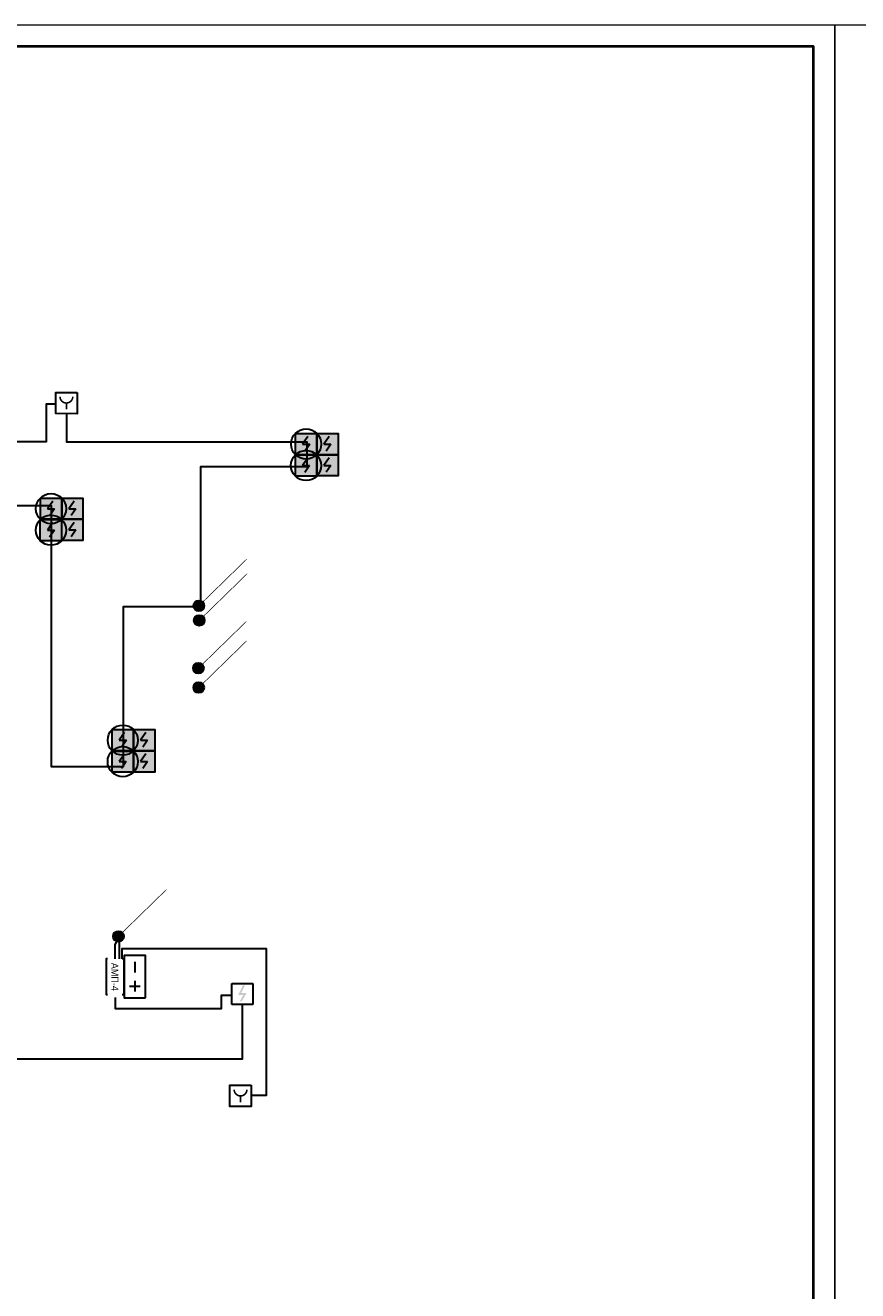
# Model space of a CAD drawing. Header units: millimetres. Extents: x -816133 to 919604, y 87941 to 147341.
# Tile 11 of 201: x -666933 to -647398, y 117641 to 147341. Entities that reach past the tile are written whole.
import ezdxf
from ezdxf.enums import TextEntityAlignment as Align

# ---------------------------------------------------------------- set-up
doc = ezdxf.new("R2010")
doc.units = ezdxf.units.MM
doc.set_wipeout_variables(frame=1)
for name, color, linetype in [('EI_HATCH_GALV', 7, 'Continuous'), ('АПС', 5, 'Continuous'), ('формат', 250, 'Continuous')]:
    doc.layers.add(name, color=color, linetype=linetype)
for name, color, linetype, lineweight in [('RC-Извещатели_пожарные', 1, 'Continuous', 30), ('СОУЭ', 1, 'Continuous', 30), ('СС-011-ПОЖ-СИГНАЛИЗАЦИЯ', 1, 'Continuous', 30), ('УГО АПС и АПЗ$0$_АПС_Оборудование', 1, 'Continuous', 30)]:
    doc.layers.add(name, color=color, linetype=linetype, lineweight=lineweight)
doc.styles.add('Arial', font='arial.ttf', dxfattribs={"width": 0.9, "height": 700})
doc.styles.add('Arial_2', font='arial.ttf', dxfattribs={"width": 0.9, "height": 400})
doc.styles.add('ISOCPEUR', font='isocpeur.ttf', dxfattribs={"height": 300})
doc.styles.get("Standard").update_dxf_attribs({"font": 'isocpeur.ttf', "width": 0.9})
doc.styles.add('УГО АПС и АПЗ$0$Reserve SS', font='arial.ttf', dxfattribs={"height": 2.5})

# ---------------------------------------------------------------- blocks, each defined once
blk = doc.blocks.new('*U1162')
at = {"color": 0, "lineweight": 0}
blk.add_lwpolyline([(-841, 0), (0, 0), (0, 594), (-841, 594)], close=True, dxfattribs=at)
at = {"lineweight": 40}
blk.add_lwpolyline([(-821, 5), (-5, 5), (-5, 589), (-821, 589)], close=True, dxfattribs=at)
at = {"style": 'Arial', "width": 0.9, "flags": 8}
blk.add_attdef('FORMAT', (-36.87, 1.26), '', height=2.8, dxfattribs=at)
blk = doc.blocks.new('*U1156')
at = {"ltscale": 100}
h = blk.add_hatch(color=256, dxfattribs=at)
h.dxf.hatch_style = 1
h.paths.add_polyline_path([(-34.8, 0, 1), (34.8, 0, 1)])
at = {"lineweight": 30}
blk.add_lwpolyline([(312.8, 312.8, 0, 45, 0), (185.6, 185.6, 4.5, 4.5, 0), (24.6, 24.6, 4.5, 4.5, 0)], format="xyseb", dxfattribs=at)
blk.add_circle((0, 0), 34.8, dxfattribs=at)
blk = doc.blocks.new('RC-UGO-IRA-01')
blk.add_wipeout([(2.5, 2.5), (2.5, -2.5), (-2.5, -2.5), (-2.5, 2.5)]).dxf.layer = 'RC-Извещатели_пожарные'
blk.add_wipeout([(-2.5, -2.5), (-2.5, 2.5), (2.5, 2.5), (2.5, -2.5)]).dxf.layer = 'RC-Извещатели_пожарные'
at = {"layer": 'RC-Извещатели_пожарные', "ltscale": 30}
blk.add_lwpolyline([(2.5, 2.5), (2.5, -2.5), (-2.5, -2.5), (-2.5, 2.5)], close=True, dxfattribs=at)
at = {"layer": 'RC-Извещатели_пожарные', "ltscale": 30, "const_width": 0.375}
blk.add_lwpolyline([(-1.5, 1.5, 1), (1.5, 1.5, 1)], format="xyb", dxfattribs=at)
blk.add_lwpolyline([(0, 0), (0, -1.5)], dxfattribs=at)
at = {"layer": 'RC-Извещатели_пожарные'}
blk.add_attdef('PSTN', text='', height=1.5, dxfattribs=at).set_placement((2.5, 2.5), align=Align.BOTTOM_CENTER)
blk = doc.blocks.new('ИП 212-64 прот.R3')
at = {"layer": 'EI_HATCH_GALV', "lineweight": 30, "true_color": 0xffffff}
h = blk.add_hatch(color=7, dxfattribs=at)
h.dxf.hatch_style = 1
h.paths.add_polyline_path([(-2.5, 2.5), (2.5, 2.5), (2.5, -2.5), (-2.5, -2.5)])
at = {"color": 1, "linetype": 'ByBlock', "lineweight": -2}
for p, q in [((0.4, 1.77), (-0.83, 0)), ((-0.83, 0), (0.83, 0)), ((0.83, 0), (-0.31, -1.64))]:
    blk.add_line(p, q, dxfattribs=at)
at = {"color": 1, "linetype": 'ByBlock', "lineweight": -2, "ltscale": 0.1}
blk.add_lwpolyline([(-2.5, 2.5), (2.5, 2.5), (2.5, -2.5), (-2.5, -2.5)], close=True, dxfattribs=at)
blk = doc.blocks.new('ИП 212-45')
blk.add_wipeout([(346277, -75580), (346277, -76080), (345777, -76080), (345777, -75580)]).dxf.layer = 'RC-Извещатели_пожарные'
blk.add_wipeout([(345777, -76080), (345777, -75580), (346277, -75580), (346277, -76080)]).dxf.layer = 'RC-Извещатели_пожарные'
at = {"layer": 'RC-Извещатели_пожарные'}
blk.add_hatch(color=0, dxfattribs=at).paths.add_polyline_path([(346128, -75805), (346014, -76005), (345964, -76005), (346050, -75855), (345927, -75855), (346039, -75630), (346089, -75630), (346002, -75805)])
at = {"layer": 'RC-Извещатели_пожарные', "color": 0, "ltscale": 30}
for p, q in [((345777, -75580), (346277, -75580)), ((345777, -76080), (345777, -75580)), ((346277, -75580), (346277, -76080)), ((346277, -76080), (345777, -76080))]:
    blk.add_line(p, q, dxfattribs=at)
blk = doc.blocks.new('ИП 513-10')
at = {"color": 0}
blk.add_wipeout([(345366, -78169), (345366, -78669), (344866, -78669), (344866, -78169)], dxfattribs=at).dxf.layer = 'RC-Извещатели_пожарные'
blk.add_wipeout([(344866, -78669), (344866, -78169), (345366, -78169), (345366, -78669)], dxfattribs=at).dxf.layer = 'RC-Извещатели_пожарные'
at = {"layer": 'RC-Извещатели_пожарные', "color": 0, "ltscale": 30}
blk.add_lwpolyline([(345366, -78169), (345366, -78669), (344866, -78669), (344866, -78169)], close=True, dxfattribs=at)
at = {"layer": 'RC-Извещатели_пожарные', "color": 0, "ltscale": 30, "const_width": 37.5}
blk.add_lwpolyline([(344966, -78269, 1), (345266, -78269, 1)], format="xyb", dxfattribs=at)
blk.add_lwpolyline([(345116, -78419), (345116, -78569)], dxfattribs=at)
blk = doc.blocks.new('УГО АПС и АПЗ$0$Источник бесперебойного питания v4')
blk.add_wipeout([(0, 5), (10, 5), (10, 0), (0, 0)])
for p, q in [((2.75, 3.75), (2.75, 1.25)), ((4, 2.5), (1.5, 2.5)), ((8.5, 2.5), (6, 2.5))]:
    blk.add_line(p, q)
blk.add_lwpolyline([(0, 0), (10, 0), (10, 5), (0, 5)], close=True)
at = {"style": 'УГО АПС и АПЗ$0$Reserve SS', "flags": 8}
blk.add_attdef('КОЛИЧЕСТВО', (10.26, 5.28), '', height=2.5, dxfattribs=at)
blk = doc.blocks.new('АМП-4')
at = {"color": 1}
blk.add_wipeout([(349424, -74023), (349424, -73183), (349844, -73183), (349844, -74023)], dxfattribs=at)
at = {"layer": 'АПС', "color": 1, "lineweight": 30, "ltscale": 200}
blk.add_lwpolyline([(349424, -73183), (349424, -74023), (349844, -74023), (349844, -73183)], close=True, dxfattribs=at)
at = {"layer": 'АПС', "color": 0, "lineweight": 30, "ltscale": 200, "insert": (349645, -73599), "char_height": 168, "width": 801.95, "attachment_point": 5, "rotation": 90, "style": 'Arial_2', "bg_fill": 2}
blk.add_mtext('АМП-4', dxfattribs=at)
blk = doc.blocks.new('*U1208')
at = {"layer": 'EI_HATCH_GALV', "lineweight": 30, "true_color": 0xffffff}
h = blk.add_hatch(color=7, dxfattribs=at)
h.dxf.hatch_style = 1
h.paths.add_polyline_path([(-2.5, 2.5), (2.5, 2.5), (2.5, -2.5), (-2.5, -2.5)])
at = {"color": 1, "linetype": 'ByBlock', "lineweight": -2}
for p, q in [((0.4, 1.77), (-0.83, 0)), ((-0.83, 0), (0.83, 0)), ((0.83, 0), (-0.31, -1.64))]:
    blk.add_line(p, q, dxfattribs=at)
at = {"color": 1, "linetype": 'ByBlock', "lineweight": -2, "ltscale": 0.1}
blk.add_lwpolyline([(-2.5, 2.5), (2.5, 2.5), (2.5, -2.5), (-2.5, -2.5)], close=True, dxfattribs=at)
at = {"layer": 'RC-Извещатели_пожарные'}
blk.add_circle((0, 0), 3.54, dxfattribs=at)
at = {"layer": 'RC-Извещатели_пожарные', "style": 'ISOCPEUR'}
blk.add_attdef('PSTN', text='', height=2.5, dxfattribs=at).set_placement((5.33, 2.66), align=Align.BOTTOM_CENTER)

msp = doc.modelspace()

# ---------------------------------------------------------------- linework, layer by layer
at = {"layer": 'СС-011-ПОЖ-СИГНАЛИЗАЦИЯ', "ltscale": 100}
msp.add_lwpolyline([(-662814, 133703), (-662814, 136989), (-660316, 136989), (-660316, 137557), (-665955, 137557), (-665955, 138447), (-666445, 138447), (-666445, 137566), (-672414, 137566), (-672414, 134808), (-674723, 134808), (-674723, 132666), (-674493, 132666), (-674493, 134583), (-672238, 134583), (-672238, 136070), (-666328, 136070), (-666328, 129945), (-664627, 129945), (-664627, 133701), (-662852, 133701)], dxfattribs=at)
at = {"layer": 'СС-011-ПОЖ-СИГНАЛИЗАЦИЯ', "color": 1}
msp.add_lwpolyline([(-664822, 124592), (-664822, 124263), (-662327, 124263), (-662327, 124575), (-661846, 124575), (-661846, 123072), (-667127, 123072)], dxfattribs=at)

# ---------------------------------------------------------------- block references
at = {"xscale": 3.600000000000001, "yscale": 3.600000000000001, "zscale": 3.600000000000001, "rotation": 359.2880171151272}
for p in [(-662859, 133717), (-662850, 133374), (-662871, 132252), (-662863, 131797), (-664748, 125957)]:
    msp.add_blockref('*U1156', p, dxfattribs=at)
at = {"layer": 'RC-Извещатели_пожарные', "xscale": 100, "yscale": 100, "zscale": 100}
for p in [(-660342, 137513), (-660344, 137008), (-666330, 135996), (-666332, 135492), (-664645, 130563), (-664646, 130058)]:
    msp.add_blockref('*U1208', p, dxfattribs=at)
at = {"layer": 'СОУЭ', "color": 6, "xscale": 100, "yscale": 100, "zscale": 100}
for p in [(-659842, 137513), (-659842, 137013), (-665830, 135996), (-665830, 135496), (-664145, 130563), (-664145, 130063)]:
    msp.add_blockref('ИП 212-64 прот.R3', p, dxfattribs=at)
at = {"layer": 'формат', "xscale": 100, "yscale": 100, "zscale": 100}
for p in [(-647933, 87941), (-563833, 87941)]:
    msp.add_blockref('*U1162', p, dxfattribs=at)

# ---------------------------------------------------------------- next in the draw order: block references
at = {"layer": 'RC-Извещатели_пожарные', "xscale": 99.99999999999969, "yscale": 99.99999999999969, "zscale": 99.99999999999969, "rotation": 359.9525678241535}
msp.add_blockref('RC-UGO-IRA-01', (-665969, 138476), dxfattribs=at)
at = {"layer": 'СС-011-ПОЖ-СИГНАЛИЗАЦИЯ', "color": 0, "lineweight": 30}
for name, p in [('ИП 212-45', (-1007867, 200435)), ('ИП 513-10', (-1006998, 200631))]:
    msp.add_blockref(name, p, dxfattribs=at)
at = {"layer": 'УГО АПС и АПЗ$0$_АПС_Оборудование', "color": 252, "xscale": 100, "yscale": 100, "zscale": 100, "rotation": 89.99999999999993}
msp.add_blockref('УГО АПС и АПЗ$0$Источник бесперебойного питания v4', (-664112, 124512), dxfattribs=at)

# ---------------------------------------------------------------- next in the draw order: block references
at = {"layer": 'СС-011-ПОЖ-СИГНАЛИЗАЦИЯ', "lineweight": 30, "rotation": 180}
msp.add_blockref('АМП-4', (-315188, 51409), dxfattribs=at)

# ---------------------------------------------------------------- next in the draw order: linework, layer by layer
at = {"layer": 'СС-011-ПОЖ-СИГНАЛИЗАЦИЯ', "ltscale": 100}
for points in [[(-664822, 125432), (-664822, 125770), (-664734, 125948)], [(-664734, 125948), (-664734, 125432)]]:
    msp.add_lwpolyline(points, dxfattribs=at)
at = {"layer": 'СС-011-ПОЖ-СИГНАЛИЗАЦИЯ', "color": 1}
msp.add_lwpolyline([(-664662, 125432), (-664662, 125674), (-661279, 125674), (-661279, 122221), (-661632, 122222)], dxfattribs=at)

doc.saveas('drawing.dxf')
